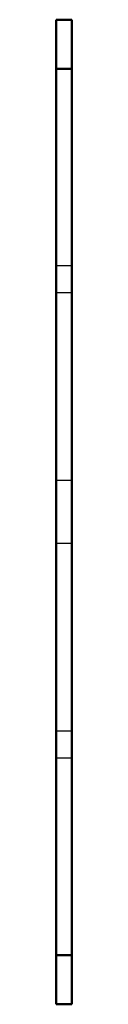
# Model space of a CAD drawing. Header units: millimetres. Extents: x -0.8 to 0, y -25 to 25.
import ezdxf

# ---------------------------------------------------------------- set-up
doc = ezdxf.new("R2010")
doc.units = ezdxf.units.MM
doc.linetypes.add('Dashed', pattern=[2, 1, -1])
doc.layers.add('AM_0', color=7, linetype='Continuous', lineweight=30)
doc.layers.add('AM_3', color=7, linetype='Dashed', lineweight=5)

msp = doc.modelspace()

# ---------------------------------------------------------------- linework, layer by layer
at = {"layer": 'AM_0', "color": 7, "linetype": 'Continuous', "lineweight": 50}
for p, q in [((-0.8, 25), (-0.8, -25)), ((0, 25), (-0.8, 25)), ((0, -25), (0, 25)), ((0, 22.5), (-0.8, 22.5)), ((0, -22.5), (-0.8, -22.5)), ((0, -25), (-0.8, -25))]:
    msp.add_line(p, q, dxfattribs=at)
at = {"layer": 'AM_3', "color": 6, "linetype": 'Dashed', "lineweight": 25}
for p, q in [((0, 12.5), (-0.8, 12.5)), ((0, 11.136), (-0.8, 11.136)), ((0, 1.6), (-0.8, 1.6)), ((0, -1.6), (-0.8, -1.6)), ((0, -11.136), (-0.8, -11.136)), ((0, -12.5), (-0.8, -12.5))]:
    msp.add_line(p, q, dxfattribs=at)

doc.saveas('drawing.dxf')
